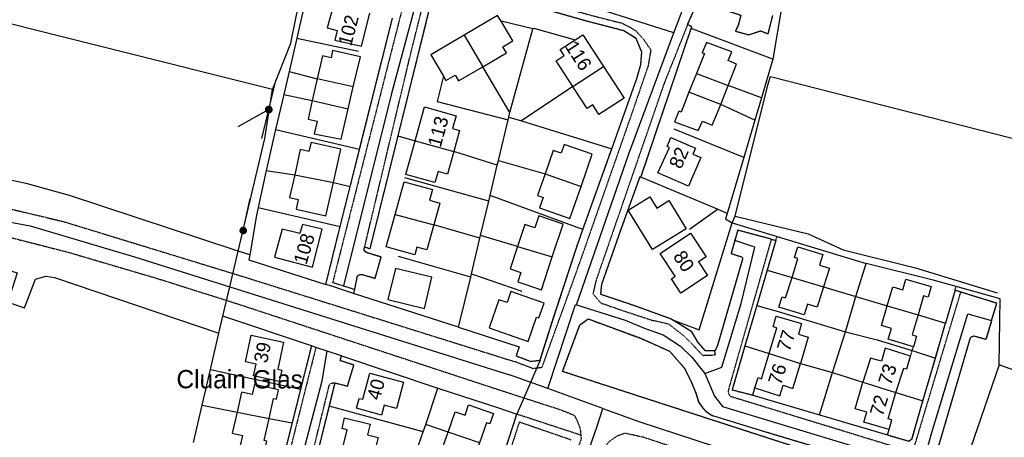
# Model space of a CAD drawing. Header units: metres. Extents: x 611948 to 1225781, y 656699 to 1316021.
# Tile 97 of 169: x 612341 to 612610, y 659663 to 659777. Entities that reach past the tile are written whole.
import ezdxf

# ---------------------------------------------------------------- set-up
doc = ezdxf.new("R2010")
doc.units = ezdxf.units.M
doc.linetypes.add('4696-A$0$PECK', pattern=[0.2, 0.1, -0.1])
for name, color, linetype in [('4696-A$0$BLD_INN_W', 253, 'Continuous'), ('4696-A$0$BLD_OTL_S', 253, 'Continuous'), ('4696-A$0$GEN_LIN_D', 253, 'Continuous'), ('4696-A$0$GEN_PCK_D', 253, '4696-A$0$PECK'), ('4696-A$0$POLE_SYMB', 253, 'Continuous'), ('4696-A$0$ROADS', 253, 'Continuous'), ('4696-A$0$ROADS_CTR', 253, 'Continuous'), ('4696-A$0$TOWNLAND', 253, 'Continuous')]:
    doc.layers.add(name, color=color, linetype=linetype)
doc.styles.add('4696-A$0$STANDARD', font='txt')

# ---------------------------------------------------------------- blocks, each defined once
blk = doc.blocks.new('4696-A$0$36', base_point=(144.988486, 310.919762))
blk.add_line((140.875383, 310.92339), (149.050238, 310.92339))
at = {"const_width": 0.539928}
blk.add_lwpolyline([(144.673376, 310.923808, 1), (145.213304, 310.923808, 1)], format="xyb", close=True, dxfattribs=at)
blk = doc.blocks.new('4696-A$0$30', base_point=(144.876269, 313.485642))
blk.add_line((144.905875, 313.497659), (149.765037, 313.497659))
blk = doc.blocks.new('4696-A$0$37', base_point=(145.909475, 308.83511))
blk.add_line((145.962562, 308.791096), (150.424369, 308.791096))
at = {"const_width": 0.51646}
blk.add_lwpolyline([(145.704332, 308.791096, 1), (146.220792, 308.791096, 1)], format="xyb", close=True, dxfattribs=at)
blk = doc.blocks.new('4696-A')
at = {"layer": '4696-A$0$BLD_INN_W', "flags": 128}
for points in [[(612462.271, 659772.65), (612467.366, 659764.017)], [(612491.9, 659758.648), (612500.326, 659764.102)], [(612525.727, 659762.176), (612534.409, 659758.906)], [(612431.932, 659758.525), (612422.092, 659760.746)], [(612532.415, 659753.683), (612523.681, 659757.038)], [(612420.735, 659754.755), (612430.59, 659752.564)], [(612448.853, 659743.804), (612459.388, 659740.862)], [(612415.951, 659734.477), (612426.51, 659732.426)], [(612484.347, 659734.776), (612494.206, 659731.329)], [(612443.386, 659723.683), (612453.951, 659720.852)], [(612476.813, 659714.852), (612486.334, 659712.04)], [(612551.842, 659706.423), (612560.462, 659703.842)], [(612577.818, 659698.649), (612586.283, 659696.251)], [(612545.582, 659685.605), (612554.19, 659682.947)], [(612571.213, 659677.83), (612580.261, 659674.977)], [(612400.17, 659669.653), (612408.927, 659667.919)], [(612466.432, 659661.191), (612457.84, 659664.184)]]:
    blk.add_lwpolyline(points, dxfattribs=at)
at = {"layer": '4696-A$0$BLD_OTL_S', "flags": 128}
for points in [[(612426.552, 659780.888), (612424.846, 659774.617), (612427.504, 659773.924), (612426.869, 659771.319), (612434.161, 659769.627), (612436.476, 659778.668)], [(612472.316, 659776.499), (612471.4, 659778.048), (612462.271, 659772.65)], [(612467.823, 659764.285), (612473.835, 659767.807), (612472.851, 659769.486), (612475.527, 659771.069), (612472.316, 659776.499)], [(612462.271, 659772.65), (612453.141, 659767.252), (612456.598, 659761.405)], [(612462.271, 659772.65), (612467.366, 659764.017)], [(612492.606, 659771.39), (612494.707, 659772.753), (612500.326, 659764.102)], [(612491.9, 659758.648), (612487.356, 659765.644), (612489.574, 659767.085), (612488.507, 659768.727), (612492.606, 659771.39)], [(612534.409, 659758.906), (612536.683, 659764.709), (612534.351, 659765.73), (612535.357, 659768.146), (612528.432, 659770.644), (612527.289, 659767.854), (612527.889, 659767.605), (612525.727, 659762.176)], [(612426.248, 659768.454), (612425.932, 659766.453), (612423.509, 659767.002), (612422.092, 659760.746)], [(612431.932, 659758.525), (612433.907, 659766.765), (612426.248, 659768.454)], [(612456.598, 659761.405), (612457.268, 659760.272), (612459.784, 659761.76), (612460.737, 659760.134), (612467.366, 659764.017)], [(612467.366, 659764.017), (612467.823, 659764.285)], [(612491.9, 659758.648), (612500.326, 659764.102)], [(612500.326, 659764.102), (612505.944, 659755.45), (612499.078, 659750.991), (612497.379, 659753.608), (612495.828, 659752.6), (612492.395, 659757.886)], [(612525.727, 659762.176), (612523.681, 659757.038)], [(612525.727, 659762.176), (612534.409, 659758.906)], [(612422.092, 659760.746), (612420.735, 659754.755)], [(612431.932, 659758.525), (612422.092, 659760.746)], [(612430.59, 659752.564), (612431.932, 659758.525)], [(612492.395, 659757.886), (612491.9, 659758.648)], [(612532.415, 659753.683), (612534.409, 659758.906)], [(612523.681, 659757.038), (612521.506, 659751.575), (612520.898, 659751.851), (612519.759, 659748.986), (612526.225, 659746.58), (612527.421, 659749.111), (612530.061, 659748.013), (612532.415, 659753.683)], [(612532.415, 659753.683), (612523.681, 659757.038)], [(612420.735, 659754.755), (612419.585, 659749.677), (612422.06, 659749.116), (612421.295, 659745.733), (612428.628, 659744.189), (612430.59, 659752.564)], [(612420.735, 659754.755), (612430.59, 659752.564)], [(612448.853, 659743.804), (612451.407, 659753.033), (612460.015, 659750.649), (612459.04, 659747.125), (612460.974, 659746.59), (612459.388, 659740.862)], [(612426.51, 659732.426), (612428.537, 659741.538), (612420.398, 659743.349), (612419.84, 659740.84), (612417.449, 659741.371), (612415.951, 659734.477)], [(612459.388, 659740.862), (612457.682, 659734.696), (612455.102, 659735.41), (612454.261, 659732.37), (612446.298, 659734.575), (612448.853, 659743.804)], [(612448.853, 659743.804), (612459.388, 659740.862)], [(612494.206, 659731.329), (612497.261, 659740.125), (612489.581, 659742.792), (612488.751, 659740.402), (612486.565, 659741.161), (612484.347, 659734.776)], [(612525.474, 659741.765), (612524.763, 659740.095), (612526.896, 659739.189), (612523.575, 659731.388), (612515.149, 659735.018), (612518.324, 659741.964), (612517.682, 659742.231), (612518.743, 659744.671), (612525.474, 659741.765)], [(612415.951, 659734.477), (612414.533, 659728.259), (612416.92, 659727.729), (612416.342, 659725.126), (612424.483, 659723.314), (612426.51, 659732.426)], [(612415.951, 659734.477), (612426.51, 659732.426)], [(612484.347, 659734.776), (612482.277, 659728.818), (612483.824, 659728.28), (612482.831, 659725.424), (612491.15, 659722.533), (612494.206, 659731.329)], [(612484.347, 659734.776), (612494.206, 659731.329)], [(612443.386, 659723.683), (612445.85, 659732.586), (612453.584, 659730.447), (612452.779, 659727.535), (612455.586, 659726.759), (612453.951, 659720.852)], [(612507.073, 659724.814), (612512.989, 659728.485), (612514.907, 659725.394), (612518.184, 659727.428), (612522.941, 659719.764), (612513.748, 659714.058), (612507.073, 659724.814)], [(612453.951, 659720.852), (612452.041, 659713.947), (612449.351, 659714.691), (612448.774, 659712.607), (612440.922, 659714.779), (612443.386, 659723.683)], [(612443.386, 659723.683), (612453.951, 659720.852)], [(612418.071, 659720.908), (612417.381, 659718.403), (612412.466, 659719.61), (612410.433, 659712.003), (612420.832, 659709.236), (612423.395, 659719.59), (612418.071, 659720.908)], [(612486.334, 659712.04), (612489.315, 659721.021), (612482.628, 659723.239), (612481.541, 659719.966), (612478.811, 659720.873), (612476.813, 659714.852)], [(612524.144, 659718.499), (612528.399, 659712.083), (612526.273, 659710.672), (612528.734, 659706.961), (612521.491, 659702.158), (612518.877, 659706.098), (612519.946, 659706.807), (612515.843, 659712.994), (612524.144, 659718.499)], [(612476.813, 659714.852), (612474.8, 659708.786), (612477.744, 659707.809), (612476.88, 659705.206), (612483.353, 659703.058), (612486.334, 659712.04)], [(612476.813, 659714.852), (612486.334, 659712.04)], [(612551.842, 659706.423), (612553.464, 659711.619), (612552.508, 659711.912), (612553.401, 659714.776), (612560.283, 659712.664), (612559.389, 659709.801), (612562.066, 659708.98), (612560.462, 659703.842)], [(612453.452, 659706.483), (612443.492, 659708.916), (612441.418, 659700.421), (612451.379, 659697.99), (612453.452, 659706.483)], [(612560.462, 659703.842), (612558.732, 659698.294), (612556.048, 659699.093), (612555.154, 659696.23), (612548.254, 659698.283), (612549.148, 659701.147), (612550.106, 659700.861), (612551.842, 659706.423)], [(612551.842, 659706.423), (612560.462, 659703.842)], [(612577.818, 659698.649), (612579.426, 659703.847), (612582.114, 659703.064), (612582.963, 659705.941), (612589.875, 659703.928), (612589.026, 659701.051), (612587.8, 659701.408), (612586.283, 659696.251)], [(612482.06, 659695.583), (612482.684, 659695.366), (612484.094, 659699.414), (612475.03, 659702.57), (612473.983, 659699.563), (612471.725, 659700.349), (612469.046, 659692.653), (612479.743, 659688.929), (612482.06, 659695.583)], [(612585.019, 659687.472), (612578.142, 659689.603), (612578.991, 659692.48), (612576.317, 659693.308), (612577.818, 659698.649)], [(612577.818, 659698.649), (612586.283, 659696.251)], [(612545.582, 659685.605), (612547.686, 659692.676), (612546.665, 659692.976), (612547.521, 659695.85), (612554.427, 659693.821), (612553.572, 659690.946), (612556.257, 659690.157), (612554.19, 659682.947)], [(612586.283, 659696.251), (612584.656, 659690.725), (612585.868, 659690.348), (612585.019, 659687.472)], [(612404.666, 659679.569), (612405.394, 659682.701), (612402.521, 659683.356), (612403.996, 659690.631), (612412.869, 659688.755), (612411.348, 659681.344), (612412.41, 659681.091), (612411.693, 659678.008), (612404.666, 659679.569)], [(612584.213, 659684.926), (612577.344, 659687.088), (612576.303, 659683.513), (612573.309, 659684.417), (612571.213, 659677.83)], [(612541.683, 659676.237), (612542.579, 659679.1), (612543.547, 659678.765), (612545.582, 659685.605)], [(612545.582, 659685.605), (612554.19, 659682.947)], [(612580.261, 659674.977), (612582.358, 659681.683), (612583.194, 659681.43), (612584.213, 659684.926)], [(612541.683, 659676.237), (612548.551, 659674.08), (612549.407, 659676.955), (612552.078, 659676.115), (612554.19, 659682.947)], [(612439.697, 659668.815), (612432.823, 659670.689), (612433.556, 659673.39), (612434.521, 659673.127), (612436.477, 659680.308), (612445.682, 659677.799), (612443.726, 659670.619), (612440.384, 659671.53), (612439.697, 659668.815)], [(612578.361, 659664.849), (612571.457, 659666.884), (612572.247, 659669.595), (612569.115, 659670.541), (612571.213, 659677.83)], [(612571.213, 659677.83), (612580.261, 659674.977)], [(612408.927, 659667.919), (612410.15, 659673.307), (612410.952, 659673.126), (612411.536, 659675.711), (612404.903, 659677.209), (612404.284, 659674.478), (612401.411, 659675.123), (612400.17, 659669.653)], [(612578.361, 659664.849), (612579.138, 659667.513), (612578.164, 659667.807), (612580.261, 659674.977)], [(612400.17, 659669.653), (612398.865, 659663.898), (612401.677, 659663.269), (612401.053, 659660.497), (612407.68, 659658.996), (612408.287, 659661.662), (612407.546, 659661.83), (612408.927, 659667.919)], [(612400.17, 659669.653), (612408.927, 659667.919)], [(612457.84, 659664.184), (612459.801, 659669.726), (612462.479, 659668.779), (612463.433, 659671.617), (612470.233, 659669.254), (612469.216, 659666.434), (612468.395, 659666.725), (612466.432, 659661.191)], [(612428.783, 659658.842), (612430.314, 659664.759), (612428.874, 659665.111), (612429.57, 659668.028), (612436.577, 659666.359), (612435.871, 659663.4), (612438.763, 659662.695), (612437.202, 659656.664)], [(612466.432, 659661.191), (612464.464, 659655.646), (612465.234, 659655.386), (612464.244, 659652.621), (612457.418, 659654.901), (612458.396, 659657.692), (612455.832, 659658.556), (612457.84, 659664.184)], [(612466.432, 659661.191), (612457.84, 659664.184)]]:
    blk.add_lwpolyline(points, dxfattribs=at)
at = {"layer": '4696-A$0$GEN_LIN_D', "flags": 128}
for points in [[(612409.853, 659757.806), (612414.854, 659770.506), (612425.719, 659823.908), (612430.685, 659847.316), (612457.297, 659969.247)], [(612409.853, 659757.806), (612318.858, 659780.55), (612304.113, 659786.239), (612298.192, 659788.016), (612280.467, 659791.467), (612269.055, 659793.499), (612252.795, 659793.505), (612247.327, 659794.26), (612240.537, 659796.817)], [(612418.891, 659782.382), (612416.526, 659771.878)], [(612549.087, 659780.695), (612546.601, 659766.068)], [(612481.026, 659774.396), (612472.316, 659776.499)], [(612481.026, 659774.396), (612481.242, 659774.583), (612492.606, 659771.39)], [(612416.526, 659771.878), (612414.427, 659762.745)], [(612416.526, 659771.878), (612433.39, 659768.262)], [(612474.746, 659751.484), (612481.026, 659774.396)], [(612546.601, 659766.068), (612524.274, 659774.494)], [(612474.746, 659751.484), (612467.366, 659764.017)], [(612546.601, 659766.068), (612543.493, 659755.567)], [(612414.427, 659762.745), (612412.931, 659756.441)], [(612414.427, 659762.745), (612422.092, 659760.746)], [(612456.598, 659761.405), (612454.848, 659754.569), (612474.256, 659749.539)], [(612536.349, 659723.205), (612545.285, 659759.31), (612546.007, 659761.403), (612629.11, 659740.132)], [(612491.9, 659758.648), (612477.891, 659749.196)], [(612502.563, 659741.569), (612509.412, 659760.808)], [(612543.493, 659755.567), (612534.409, 659758.906)], [(612400.487, 659713.618), (612407.762, 659744.447), (612409.853, 659757.806)], [(612412.931, 659756.441), (612410.657, 659746.858)], [(612412.931, 659756.441), (612420.735, 659754.755)], [(612541.672, 659749.416), (612532.415, 659753.683)], [(612543.493, 659755.567), (612541.672, 659749.416)], [(612474.43, 659750.265), (612474.746, 659751.484)], [(612471.594, 659738.388), (612474.256, 659749.539)], [(612474.256, 659749.539), (612474.43, 659750.265)], [(612474.43, 659750.265), (612477.891, 659749.196)], [(612477.891, 659749.196), (612502.563, 659741.569)], [(612541.672, 659749.416), (612538.667, 659739.26)], [(612410.657, 659746.858), (612408.172, 659735.693)], [(612410.657, 659746.858), (612433.683, 659741.474)], [(612444.124, 659745.117), (612448.853, 659743.804)], [(612538.667, 659739.26), (612519.633, 659746.919)], [(612400.487, 659713.618), (612354.376, 659728.789), (612342.94, 659731.981), (612327.16, 659735.354), (612290.682, 659741.15), (612289.913, 659739.55), (612288.242, 659738.112), (612271.517, 659739.631), (612259.356, 659740.312)], [(612471.298, 659737.146), (612459.388, 659740.862)], [(612469.323, 659728.877), (612471.298, 659737.146)], [(612471.298, 659737.146), (612471.594, 659738.388)], [(612471.594, 659738.388), (612484.347, 659734.776)], [(612538.667, 659739.26), (612534.137, 659723.953)], [(612408.172, 659735.693), (612405.926, 659725.532)], [(612408.172, 659735.693), (612415.951, 659734.477)], [(612426.51, 659732.426), (612431.102, 659731.267)], [(612468.945, 659727.294), (612446.056, 659733.622)], [(612510.568, 659733.825), (612510.299, 659733.938), (612506.088, 659722.326)], [(612531.446, 659725.08), (612510.568, 659733.825)], [(612468.945, 659727.294), (612469.323, 659728.877)], [(612494.712, 659719.58), (612469.323, 659728.877)], [(612466.695, 659717.872), (612468.945, 659727.294)], [(612256.394, 659724.76), (612269.021, 659723.907), (612287.519, 659721.966), (612287.23, 659716.786), (612294.397, 659716.406), (612301.184, 659715.287), (612337.759, 659708.432), (612340.065, 659707.654), (612337.524, 659699.711), (612342.071, 659698.171), (612345.136, 659705.94), (612347.902, 659706.807), (612350.31, 659706.463), (612395.206, 659691.188)], [(612405.926, 659725.532), (612405.474, 659723.489), (612403.628, 659712.584)], [(612405.926, 659725.532), (612428.335, 659720.324)], [(612523.831, 659719.645), (612531.446, 659725.08)], [(612534.137, 659723.953), (612531.446, 659725.08)], [(612534.137, 659723.953), (612533.695, 659722.461), (612535.498, 659721.394)], [(612466.524, 659717.154), (612453.951, 659720.852)], [(612519.222, 659694.835), (612526.486, 659692.117), (612535.498, 659721.394)], [(612535.498, 659721.394), (612536.349, 659723.205)], [(612535.498, 659721.394), (612547.781, 659717.656)], [(612536.349, 659723.205), (612556.263, 659718.401), (612565.812, 659713.955), (612585.594, 659709.032), (612607.935, 659702.243)], [(612464.275, 659707.445), (612466.524, 659717.154)], [(612466.524, 659717.154), (612466.695, 659717.872)], [(612476.813, 659714.852), (612466.695, 659717.872)], [(612547.781, 659717.656), (612572.12, 659710.248)], [(612403.628, 659712.584), (612400.487, 659713.618)], [(612403.628, 659712.584), (612403.406, 659711.273), (612424.447, 659704.524)], [(612464.052, 659706.484), (612444.263, 659712.169)], [(612569.299, 659701.197), (612572.12, 659710.248)], [(612596.673, 659703.961), (612590.457, 659705.698), (612572.12, 659710.248)], [(612464.052, 659706.484), (612464.275, 659707.445)], [(612464.275, 659707.445), (612478.019, 659702.725)], [(612545.054, 659708.455), (612551.842, 659706.423)], [(612460.738, 659692.838), (612464.052, 659706.484)], [(612426.054, 659704.077), (612424.447, 659704.524)], [(612429.013, 659703.035), (612426.054, 659704.077)], [(612432.024, 659702.057), (612429.013, 659703.035)], [(612460.738, 659692.838), (612432.024, 659702.057)], [(612560.462, 659703.842), (612569.299, 659701.197)], [(612608.488, 659682.574), (612608.698, 659700.603), (612596.673, 659703.961)], [(612566.438, 659691.612), (612569.299, 659701.197)], [(612569.299, 659701.197), (612577.818, 659698.649)], [(612542.217, 659698.762), (612548.022, 659697.108), (612566.438, 659691.612)], [(612395.206, 659691.188), (612396.298, 659695.869)], [(612420.493, 659687.747), (612396.298, 659695.869)], [(612489.153, 659680.719), (612493.892, 659693.439), (612496.167, 659695.092), (612510.507, 659689.797), (612518.37, 659686.321), (612522.45, 659681.624), (612524.199, 659678.194), (612525.601, 659674.842), (612526.317, 659672.453), (612526.8, 659671.622), (612527.372, 659670.849), (612528.263, 659669.926), (612529.281, 659669.147), (612530.186, 659668.63)], [(612586.283, 659696.251), (612593.79, 659693.957)], [(612392.891, 659681.269), (612395.206, 659691.188)], [(612460.738, 659692.838), (612477.319, 659687.486), (612476.475, 659684.993)], [(612562.893, 659680.432), (612566.438, 659691.612)], [(612566.438, 659691.612), (612575.091, 659689.378), (612584.694, 659686.443)], [(612421.728, 659687.332), (612420.493, 659687.747)], [(612424.77, 659686.31), (612421.728, 659687.332)], [(612428.686, 659684.997), (612424.77, 659686.31)], [(612538.99, 659687.734), (612545.582, 659685.605)], [(612584.694, 659686.443), (612591.013, 659684.389)], [(612428.686, 659684.997), (612455.075, 659676.176)], [(612390.62, 659671.544), (612392.891, 659681.269)], [(612392.891, 659681.269), (612417.513, 659675.871)], [(612638.313, 659631.504), (612603.27, 659643.485), (612554.093, 659659.656), (612489.153, 659680.719)], [(612554.19, 659682.947), (612562.893, 659680.432)], [(612559.388, 659668.858), (612562.893, 659680.432)], [(612562.893, 659680.432), (612571.213, 659677.83)], [(612608.488, 659682.574), (612596.625, 659648.147)], [(612647.099, 659668.423), (612608.488, 659682.574)], [(612451.738, 659666.222), (612455.075, 659676.176)], [(612455.075, 659676.176), (612471.627, 659670.759)], [(612541.099, 659674.285), (612541.683, 659676.237)], [(612580.261, 659674.977), (612587.621, 659672.699)], [(612541.099, 659674.285), (612559.388, 659668.858)], [(612388.234, 659661.318), (612390.62, 659671.544)], [(612390.62, 659671.544), (612400.17, 659669.653)], [(612451.074, 659664.24), (612425.307, 659671.285)], [(612471.627, 659670.759), (612476.669, 659669.109)], [(612408.927, 659667.919), (612415.206, 659666.676)], [(612544.671, 659664.165), (612530.186, 659668.63)], [(612544.671, 659664.165), (612530.186, 659668.63)], [(612559.388, 659668.858), (612577.915, 659663.395)], [(612448.489, 659656.953), (612451.074, 659664.24)], [(612451.074, 659664.24), (612451.738, 659666.222)], [(612457.84, 659664.184), (612451.738, 659666.222)], [(612577.915, 659663.395), (612578.361, 659664.849)], [(612580.922, 659653.29), (612544.671, 659664.165)]]:
    blk.add_lwpolyline(points, dxfattribs=at)
at = {"layer": '4696-A$0$GEN_PCK_D', "flags": 128}
for points in [[(612459.116, 659835.09), (612449.281, 659795.551), (612426.307, 659705.077)], [(612435.049, 659714.746), (612447.704, 659767.884), (612452.981, 659788.996), (612454.87, 659789.764), (612460.275, 659788.511), (612481.146, 659782.46), (612497.375, 659777.97), (612505.541, 659775.891), (612509.091, 659773.944), (612511.223, 659771.569), (612513.255, 659768.678), (612512.532, 659764.308), (612508.507, 659752.554), (612493.951, 659710.95), (612483.444, 659681.794), (612481.142, 659681.495), (612475.883, 659683.481)], [(612509.412, 659760.808), (612510.548, 659764.673), (612510.777, 659768.045), (612509.243, 659771.751), (612505.909, 659773.848), (612496.013, 659776.408), (612455.491, 659787.871), (612454.377, 659786.753), (612444.124, 659745.117)], [(612523.327, 659775.579), (612525.82, 659781.227), (612530.777, 659780.442), (612537.849, 659778.122), (612537.097, 659775.289), (612536.394, 659773.738), (612540, 659772.781), (612543.275, 659773.831), (612545.304, 659773.027), (612546.599, 659778.012)], [(612433.683, 659741.474), (612442.658, 659777.273)], [(612523.327, 659775.579), (612516.86, 659759.386), (612498.252, 659705.514), (612497.44, 659701.948), (612499.61, 659699.463), (612505.875, 659697.275), (612513.389, 659694.817), (612518.113, 659693.74), (612522.237, 659690.522), (612524.887, 659687.863), (612527.427, 659685.128), (612530.903, 659685.267), (612530.754, 659686.376)], [(612524.274, 659774.494), (612524.437, 659774.977), (612523.327, 659775.579)], [(612510.568, 659733.825), (612524.274, 659774.494)], [(612444.124, 659745.117), (612436.45, 659714.223), (612435.049, 659714.746)], [(612431.102, 659731.267), (612433.683, 659741.474)], [(612494.712, 659719.58), (612502.563, 659741.569)], [(612085.19, 659711.073), (612090.119, 659712.961), (612105.838, 659717.903), (612127.169, 659723.717), (612138.933, 659726.43), (612156.509, 659729.549), (612174.238, 659732.571), (612188.508, 659734.366), (612208.368, 659736.217), (612224.236, 659736.724), (612241.145, 659736.975), (612258.682, 659736.35), (612270.95, 659735.605), (612287.357, 659733.991), (612300.556, 659732.318), (612315.361, 659729.744), (612334.25, 659726.104), (612352.642, 659721.739), (612401.566, 659706.756), (612475.883, 659683.481)], [(612086.546, 659703.421), (612091.66, 659705.521), (612107.744, 659710.487), (612130.921, 659716.68), (612149.833, 659720.883), (612170.797, 659724.38), (612191.003, 659726.904), (612211.732, 659728.43), (612233.027, 659729.127), (612256.871, 659728.644), (612269.858, 659727.841), (612287.68, 659726.014), (612303.092, 659724.02), (612316.442, 659721.99), (612334.284, 659718.382), (612354.205, 659713.285), (612378.055, 659706.256), (612400.03, 659699.313), (612473.113, 659675.29)], [(612428.335, 659720.324), (612431.102, 659731.267)], [(612506.088, 659722.326), (612505.048, 659719.579), (612499.767, 659704.506), (612499.487, 659701.902), (612508.55, 659698.85), (612518.576, 659695.232), (612519.222, 659694.835)], [(612424.447, 659704.524), (612428.335, 659720.324)], [(612482.977, 659683.834), (612486.258, 659694.256), (612493.115, 659715.105), (612494.712, 659719.58)], [(612546.175, 659716.896), (612536.996, 659719.356), (612536.195, 659716.544)], [(612536.195, 659716.544), (612535.176, 659712.963), (612537.999, 659712.093), (612538.281, 659711.83), (612538.327, 659711.448), (612531.595, 659688.185), (612531.332, 659687.402), (612530.754, 659686.376)], [(612546.175, 659716.896), (612534.5, 659675.893), (612534.404, 659675.161), (612534.607, 659674.453), (612534.983, 659673.969), (612581.289, 659659.781), (612583.511, 659659.272), (612584.909, 659659.832), (612585.448, 659660.729), (612597.977, 659702.439)], [(612547.425, 659716.561), (612545.054, 659708.455)], [(612546.175, 659716.896), (612547.425, 659716.561)], [(612547.425, 659716.561), (612547.781, 659717.656)], [(612432.923, 659706.419), (612433.167, 659706.912), (612433.482, 659707.148), (612434.261, 659707.272), (612437.899, 659706.194), (612439.574, 659712.023), (612435.705, 659713.179), (612435.206, 659713.499), (612434.95, 659713.904), (612434.943, 659714.328), (612435.049, 659714.746)], [(612545.054, 659708.455), (612542.217, 659698.762)], [(612426.307, 659705.077), (612429.286, 659704.133)], [(612432.923, 659706.419), (612432.258, 659703.192)], [(612429.286, 659704.133), (612432.258, 659703.192)], [(612432.258, 659703.192), (612432.024, 659702.057)], [(612596.4, 659702.932), (612593.79, 659693.957)], [(612596.4, 659702.932), (612596.673, 659703.961)], [(612597.977, 659702.439), (612596.4, 659702.932)], [(612606.401, 659694.654), (612607.812, 659699.361), (612597.977, 659702.439)], [(612542.217, 659698.762), (612538.99, 659687.734)], [(612489.153, 659680.719), (612493.892, 659693.439), (612496.167, 659695.092), (612510.507, 659689.797), (612518.37, 659686.321), (612522.45, 659681.624), (612524.199, 659678.194), (612525.601, 659674.842), (612526.317, 659672.453), (612526.8, 659671.622), (612527.372, 659670.849), (612528.263, 659669.926), (612529.281, 659669.147), (612530.186, 659668.63)], [(612530.754, 659686.376), (612528.173, 659686.351), (612526.153, 659688.693), (612524.45, 659691.589), (612519.222, 659694.835)], [(612606.401, 659694.654), (612604.853, 659689.489), (612601.519, 659690.398), (612600.797, 659690.137), (612600.576, 659689.815), (612600.355, 659689.273), (612592.155, 659661.28), (612591.504, 659659.419), (612590.634, 659657.341), (612589.696, 659655.855), (612588.621, 659654.958), (612587.752, 659654.364), (612586.625, 659653.853), (612585.544, 659653.454), (612584.383, 659653.261), (612580.922, 659653.29)], [(612591.013, 659684.389), (612593.79, 659693.957)], [(612421.728, 659687.332), (612407.124, 659629.377), (612406.382, 659626.088), (612402.999, 659617.802), (612398.421, 659607.938)], [(612420.493, 659687.747), (612417.513, 659675.871)], [(612538.99, 659687.734), (612535.5, 659675.721), (612541.099, 659674.285)], [(612584.213, 659684.926), (612584.694, 659686.443)], [(612584.694, 659686.443), (612585.019, 659687.472)], [(612426.864, 659677.606), (612430.349, 659676.765), (612432.118, 659682.496), (612428.366, 659683.696), (612428.686, 659684.997)], [(612476.475, 659684.993), (612480.458, 659683.493), (612482.977, 659683.834)], [(612587.621, 659672.699), (612591.013, 659684.389)], [(612638.313, 659631.504), (612603.27, 659643.485), (612554.093, 659659.656), (612489.153, 659680.719)], [(612491.517, 659662.003), (612477.31, 659666.89), (612466.658, 659634.084), (612466.707, 659632.455), (612467.755, 659630.78), (612477.876, 659625.182), (612479.043, 659623.376), (612478.428, 659620.903), (612470.8, 659596.744), (612464.76, 659577.139), (612464.324, 659576.035), (612462.967, 659574.679), (612461.04, 659574.405), (612458.647, 659574.976), (612429.606, 659585.279), (612426.451, 659586.616), (612424.659, 659588.487), (612423.88, 659589.718), (612422.228, 659593.769), (612412.571, 659618.83), (612412.168, 659620.905), (612412.146, 659622.454), (612412.211, 659623.283), (612425.4, 659677.074), (612425.792, 659677.419), (612426.279, 659677.622), (612426.864, 659677.606)], [(612417.513, 659675.871), (612415.206, 659666.676)], [(612426.864, 659677.606), (612425.307, 659671.285)], [(612473.113, 659675.29), (612488.509, 659670.308), (612492.345, 659668.769), (612493.423, 659666.569), (612493.972, 659664.917), (612494.117, 659663.4)], [(612577.915, 659663.395), (612583.802, 659661.696), (612584.639, 659662.423), (612587.621, 659672.699)], [(612425.307, 659671.285), (612422.637, 659660.455)], [(612473.365, 659658.948), (612476.669, 659669.109)], [(612476.669, 659669.109), (612494.117, 659663.4)], [(612415.206, 659666.676), (612412.559, 659656.128)], [(612494.117, 659663.4), (612494.224, 659662.278), (612484.022, 659633.862), (612481.325, 659632.361)], [(612632.371, 659621.928), (612569.265, 659643.403), (612511.255, 659662.737), (612506.179, 659663.849), (612504.016, 659663.074), (612501.689, 659661.431), (612499.956, 659659.135), (612490.764, 659632.354), (612490.459, 659631.243), (612490.475, 659630.114), (612490.965, 659628.869), (612492.078, 659627.596)], [(612580.922, 659653.29), (612544.671, 659664.165)]]:
    blk.add_lwpolyline(points, dxfattribs=at)
at = {"layer": '4696-A$0$ROADS', "flags": 128}
for points in [[(612509.412, 659760.808), (612510.548, 659764.673), (612510.777, 659768.045), (612509.243, 659771.751), (612505.909, 659773.848), (612496.013, 659776.408), (612455.491, 659787.871), (612454.377, 659786.753), (612444.124, 659745.117)], [(612523.327, 659775.579), (612525.82, 659781.227), (612530.777, 659780.442), (612537.849, 659778.122), (612537.097, 659775.289), (612536.394, 659773.738), (612540, 659772.781), (612543.275, 659773.831), (612545.304, 659773.027), (612546.599, 659778.012)], [(612433.683, 659741.474), (612442.658, 659777.273)], [(612524.274, 659774.494), (612524.437, 659774.977), (612523.327, 659775.579)], [(612510.568, 659733.825), (612524.274, 659774.494)], [(612502.563, 659741.569), (612509.412, 659760.808)], [(612444.124, 659745.117), (612436.45, 659714.223), (612435.049, 659714.746)], [(612400.487, 659713.618), (612354.376, 659728.789), (612342.94, 659731.981), (612327.16, 659735.354), (612290.682, 659741.15), (612289.913, 659739.55), (612288.242, 659738.112), (612271.517, 659739.631), (612259.356, 659740.312)], [(612431.102, 659731.267), (612433.683, 659741.474)], [(612494.712, 659719.58), (612502.563, 659741.569)], [(612510.568, 659733.825), (612510.299, 659733.938), (612506.088, 659722.326)], [(612428.335, 659720.324), (612431.102, 659731.267)], [(612256.394, 659724.76), (612269.021, 659723.907), (612287.519, 659721.966), (612287.23, 659716.786), (612294.397, 659716.406), (612301.184, 659715.287), (612337.759, 659708.432), (612340.065, 659707.654), (612337.524, 659699.711), (612342.071, 659698.171), (612345.136, 659705.94), (612347.902, 659706.807), (612350.31, 659706.463), (612395.206, 659691.188)], [(612506.088, 659722.326), (612505.048, 659719.579), (612499.767, 659704.506), (612499.487, 659701.902), (612508.55, 659698.85), (612518.576, 659695.232), (612519.222, 659694.835)], [(612424.447, 659704.524), (612428.335, 659720.324)], [(612482.977, 659683.834), (612486.258, 659694.256), (612493.115, 659715.105), (612494.712, 659719.58)], [(612546.175, 659716.896), (612536.996, 659719.356), (612536.195, 659716.544)], [(612536.195, 659716.544), (612535.176, 659712.963), (612537.999, 659712.093), (612538.281, 659711.83), (612538.327, 659711.448), (612531.595, 659688.185), (612531.332, 659687.402), (612530.754, 659686.376)], [(612547.425, 659716.561), (612545.054, 659708.455)], [(612546.175, 659716.896), (612547.425, 659716.561)], [(612403.628, 659712.584), (612400.487, 659713.618)], [(612432.923, 659706.419), (612433.167, 659706.912), (612433.482, 659707.148), (612434.261, 659707.272), (612437.899, 659706.194), (612439.574, 659712.023), (612435.705, 659713.179), (612435.206, 659713.499), (612434.95, 659713.904), (612434.943, 659714.328), (612435.049, 659714.746)], [(612403.628, 659712.584), (612403.406, 659711.273), (612424.447, 659704.524)], [(612545.054, 659708.455), (612542.217, 659698.762)], [(612432.923, 659706.419), (612432.258, 659703.192)], [(612426.054, 659704.077), (612424.447, 659704.524)], [(612429.013, 659703.035), (612426.054, 659704.077)], [(612432.024, 659702.057), (612429.013, 659703.035)], [(612432.258, 659703.192), (612432.024, 659702.057)], [(612460.738, 659692.838), (612432.024, 659702.057)], [(612596.4, 659702.932), (612593.79, 659693.957)], [(612597.977, 659702.439), (612596.4, 659702.932)], [(612606.401, 659694.654), (612607.812, 659699.361), (612597.977, 659702.439)], [(612542.217, 659698.762), (612538.99, 659687.734)], [(612395.206, 659691.188), (612396.298, 659695.869)], [(612420.493, 659687.747), (612396.298, 659695.869)], [(612489.153, 659680.719), (612493.892, 659693.439), (612496.167, 659695.092), (612510.507, 659689.797), (612518.37, 659686.321), (612522.45, 659681.624), (612524.199, 659678.194), (612525.601, 659674.842), (612526.317, 659672.453), (612526.8, 659671.622), (612527.372, 659670.849), (612528.263, 659669.926), (612529.281, 659669.147), (612530.186, 659668.63)], [(612530.754, 659686.376), (612528.173, 659686.351), (612526.153, 659688.693), (612524.45, 659691.589), (612519.222, 659694.835)], [(612606.401, 659694.654), (612604.853, 659689.489), (612601.519, 659690.398), (612600.797, 659690.137), (612600.576, 659689.815), (612600.355, 659689.273), (612592.155, 659661.28), (612591.504, 659659.419), (612590.634, 659657.341), (612589.696, 659655.855), (612588.621, 659654.958), (612587.752, 659654.364), (612586.625, 659653.853), (612585.544, 659653.454), (612584.383, 659653.261), (612580.922, 659653.29)], [(612591.013, 659684.389), (612593.79, 659693.957)], [(612460.738, 659692.838), (612477.319, 659687.486), (612476.475, 659684.993)], [(612420.493, 659687.747), (612417.513, 659675.871)], [(612421.728, 659687.332), (612420.493, 659687.747)], [(612424.77, 659686.31), (612421.728, 659687.332)], [(612428.686, 659684.997), (612424.77, 659686.31)], [(612538.99, 659687.734), (612535.5, 659675.721), (612541.099, 659674.285)], [(612426.864, 659677.606), (612430.349, 659676.765), (612432.118, 659682.496), (612428.366, 659683.696), (612428.686, 659684.997)], [(612428.686, 659684.997), (612455.075, 659676.176)], [(612476.475, 659684.993), (612480.458, 659683.493), (612482.977, 659683.834)], [(612482.977, 659683.834), (612476.669, 659669.109)], [(612587.621, 659672.699), (612591.013, 659684.389)], [(612638.313, 659631.504), (612603.27, 659643.485), (612554.093, 659659.656), (612489.153, 659680.719)], [(612417.513, 659675.871), (612415.206, 659666.676)], [(612426.864, 659677.606), (612425.307, 659671.285)], [(612455.075, 659676.176), (612471.627, 659670.759)], [(612541.099, 659674.285), (612559.388, 659668.858)], [(612577.915, 659663.395), (612583.802, 659661.696), (612584.639, 659662.423), (612587.621, 659672.699)], [(612425.307, 659671.285), (612422.637, 659660.455)], [(612471.627, 659670.759), (612476.669, 659669.109)], [(612473.365, 659658.948), (612476.669, 659669.109)], [(612544.671, 659664.165), (612530.186, 659668.63)], [(612559.388, 659668.858), (612577.915, 659663.395)], [(612415.206, 659666.676), (612412.559, 659656.128)], [(612580.922, 659653.29), (612544.671, 659664.165)]]:
    blk.add_lwpolyline(points, dxfattribs=at)
at = {"layer": '4696-A$0$ROADS_CTR', "flags": 128}
for points in [[(612452.218, 659793.349), (612442.364, 659756.738), (612429.286, 659704.133)], [(612519.588, 659773.311), (612479.813, 659785.962), (612452.218, 659793.349)], [(612519.588, 659773.311), (612524.082, 659785.35)], [(612492.981, 659698.953), (612507.25, 659740.26), (612519.588, 659773.311)], [(612299.484, 659728.834), (612343.654, 659720.56), (612372.178, 659712.042), (612398.186, 659703.869)], [(612528.055, 659680.173), (612532.663, 659681.888), (612537.914, 659699.355), (612541.665, 659714.679), (612536.195, 659716.544)], [(612398.186, 659703.869), (612474.609, 659679.851)], [(612485.076, 659676.057), (612492.697, 659699.044), (612492.981, 659698.953)], [(612492.981, 659698.953), (612506.213, 659694.759), (612511.7, 659692.494), (612516.654, 659690.715), (612521.33, 659687.676), (612524.486, 659684.636), (612528.055, 659680.173)], [(612528.055, 659680.173), (612530.693, 659673.983), (612532.858, 659671.129), (612579.799, 659656.958), (612585.409, 659656.466), (612588.557, 659658.828), (612590.034, 659664.044), (612599.875, 659696.519), (612606.401, 659694.654)], [(612408.107, 659620.02), (612409.308, 659625.428), (612412.698, 659639.039), (612417.945, 659657.401), (612423.41, 659678.168), (612424.77, 659686.31)], [(612485.076, 659676.057), (612474.609, 659679.851)], [(612500.151, 659670.593), (612485.076, 659676.057)], [(612484.597, 659625.873), (612490.974, 659643.838), (612498.596, 659665.771), (612500.151, 659670.593)], [(612500.151, 659670.593), (612509.945, 659667.099), (612635.133, 659626.05)]]:
    blk.add_lwpolyline(points, dxfattribs=at)
at = {"layer": '4696-A$0$TOWNLAND', "flags": 128}
for points in [[(612409.853, 659757.806), (612414.854, 659770.506), (612425.719, 659823.908), (612430.685, 659847.316), (612457.297, 659969.247)], [(612400.487, 659713.618), (612407.762, 659744.447), (612409.853, 659757.806)], [(612398.186, 659703.869), (612400.487, 659713.618)], [(612396.298, 659695.869), (612398.186, 659703.869)], [(612395.206, 659691.188), (612396.298, 659695.869)], [(612392.891, 659681.269), (612395.206, 659691.188)], [(612390.62, 659671.544), (612392.891, 659681.269)], [(612388.234, 659661.318), (612390.62, 659671.544)]]:
    blk.add_lwpolyline(points, dxfattribs=at)
at = {"layer": '4696-A$0$POLE_SYMB', "xscale": 2, "yscale": 2}
for name, p, rotation in [('4696-A$0$36', (612408.883, 659752.399), 76.65800000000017), ('4696-A$0$30', (612408.883, 659752.399), 209.1800000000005), ('4696-A$0$37', (612401.754, 659719.174), 77.88900000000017)]:
    blk.add_blockref(name, p, dxfattribs=dict(at, rotation=rotation))
at = {"layer": '4696-A$0$BLD_OTL_S', "style": '4696-A$0$STANDARD'}
for s, rotation, p in [('102', 75.30002, (612431.362, 659769.47)), ('116', -57.00001, (612489.649, 659769.578)), ('113', 74.50002, (612455.804, 659741.775)), ('82', 66.90001, (612521.54, 659735.854)), ('108', 73.60002, (612419.123, 659709.732)), ('80', -56.50001, (612519.183, 659712.179)), ('77', 72.60002, (612551.19, 659685.943)), ('39', 78.40002, (612408.375, 659682.838)), ('76', 72.60002, (612548.781, 659676.802)), ('73', 72.60002, (612578.879, 659676.735)), ('40', 74.70002, (612439.192, 659672.671)), ('72', 73.60002, (612576.614, 659668.253))]:
    blk.add_text(s, height=3.75, rotation=rotation, dxfattribs=at).set_placement(p)
at = {"layer": '4696-A$0$ROADS', "style": '4696-A$0$STANDARD'}
blk.add_text('Cluain Glas', height=5, rotation=-0.1, dxfattribs=at).set_placement((612383.619, 659676.145))
blk.add_text('Cluain Glas', height=5, rotation=-0.1, dxfattribs=at).set_placement((612383.619, 659676.145))
blk = doc.blocks.new('OS Mapping')
blk.add_blockref('4696-A', (0, 0))

msp = doc.modelspace()

# ---------------------------------------------------------------- block references
msp.add_blockref('OS Mapping', (0, 0))

doc.saveas('drawing.dxf')
